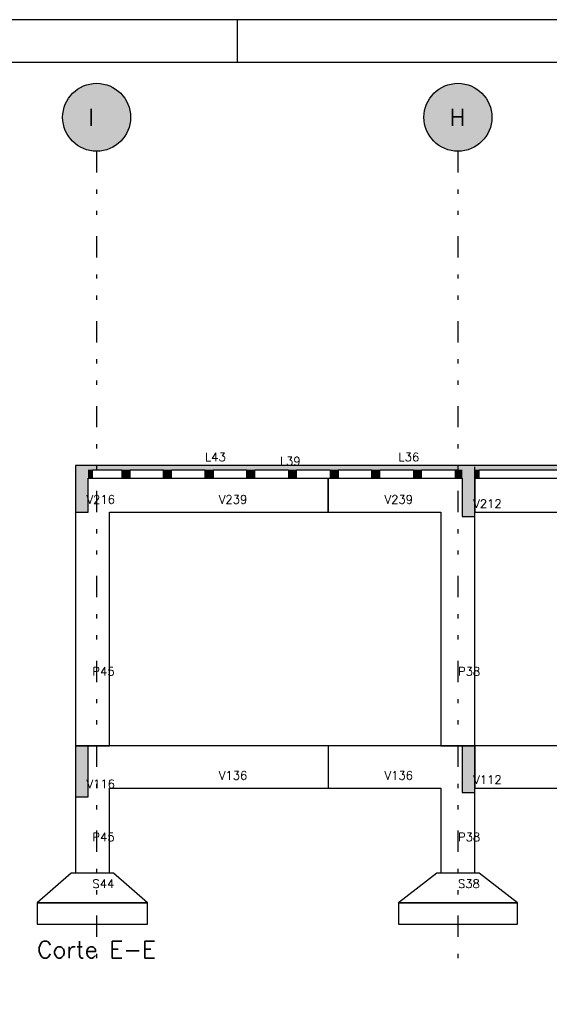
# Model space of a CAD drawing. Extents: x 0 to 84.1, y 0 to 59.4.
# Tile 5 of 9: x 15.9 to 28.3, y 36.2 to 59.4. Entities that reach past the tile are written whole.
import ezdxf

# ---------------------------------------------------------------- set-up
doc = ezdxf.new("R2010")
doc.units = 0
doc.linetypes.add('ESTILO_TQS_0004', pattern=[2, 0.5, -0.4, 0.1, -0.4, 0.1, -0.5])
for name, color, linetype in [('1', 1, 'CONTINUOUS'), ('2', 2, 'CONTINUOUS'), ('6', 6, 'CONTINUOUS')]:
    doc.layers.add(name, color=color, linetype=linetype)
doc.styles.get("Standard").update_dxf_attribs({"font": 'ROMANS.SHX'})

msp = doc.modelspace()

# ---------------------------------------------------------------- linework, layer by layer
at = {"layer": '1', "linetype": 'ESTILO_TQS_0004'}
for p, q in [((17.693695, 56.301601), (17.693695, 37.3016)), ((26.193695, 56.301601), (26.193695, 37.3016))]:
    msp.add_line(p, q, dxfattribs=at)
at = {"layer": '1', "linetype": 'CONTINUOUS'}
for points in [[(18.493695, 57.101601), (17.232351, 57.755176), (17.147653, 57.686269)], [(18.493695, 57.101601), (17.325643, 57.811909), (17.232351, 57.755176)], [(18.493695, 57.101601), (17.425791, 57.855409), (17.325643, 57.811909)], [(18.493695, 57.101601), (17.53093, 57.884868), (17.425791, 57.855409)], [(18.493695, 57.101601), (17.639101, 57.899736), (17.53093, 57.884868)], [(18.493695, 57.101601), (17.748289, 57.899736), (17.639101, 57.899736)], [(18.493695, 57.101601), (17.85646, 57.884868), (17.748289, 57.899736)], [(18.493695, 57.101601), (17.961599, 57.855409), (17.85646, 57.884868)], [(18.493695, 57.101601), (18.061747, 57.811909), (17.961599, 57.855409)], [(18.493695, 57.101601), (18.155039, 57.755176), (18.061747, 57.811909)], [(18.493695, 57.101601), (18.239738, 57.686269), (18.155039, 57.755176)], [(26.993695, 57.101601), (25.732351, 57.755176), (25.647653, 57.686269)], [(26.993695, 57.101601), (25.825643, 57.811909), (25.732351, 57.755176)], [(26.993695, 57.101601), (25.925791, 57.855409), (25.825643, 57.811909)], [(26.993695, 57.101601), (26.03093, 57.884868), (25.925791, 57.855409)], [(26.993695, 57.101601), (26.139101, 57.899736), (26.03093, 57.884868)], [(26.993695, 57.101601), (26.248289, 57.899736), (26.139101, 57.899736)], [(26.993695, 57.101601), (26.35646, 57.884868), (26.248289, 57.899736)], [(26.993695, 57.101601), (26.461599, 57.855409), (26.35646, 57.884868)], [(26.993695, 57.101601), (26.561747, 57.811909), (26.461599, 57.855409)], [(26.993695, 57.101601), (26.655039, 57.755176), (26.561747, 57.811909)], [(26.993695, 57.101601), (26.739738, 57.686269), (26.655039, 57.755176)], [(18.493695, 57.101601), (17.01016, 57.517268), (16.959926, 57.420321)], [(18.493695, 57.101601), (17.073126, 57.606471), (17.01016, 57.517268)], [(18.493695, 57.101601), (17.147653, 57.686269), (17.073126, 57.606471)], [(18.493695, 57.101601), (18.314264, 57.606471), (18.239738, 57.686269)], [(18.493695, 57.101601), (18.377231, 57.517268), (18.314264, 57.606471)], [(18.493695, 57.101601), (18.427464, 57.420321), (18.377231, 57.517268)], [(26.993695, 57.101601), (25.51016, 57.517268), (25.459926, 57.420321)], [(26.993695, 57.101601), (25.573126, 57.606471), (25.51016, 57.517268)], [(26.993695, 57.101601), (25.647653, 57.686269), (25.573126, 57.606471)], [(26.993695, 57.101601), (26.814264, 57.606471), (26.739738, 57.686269)], [(26.993695, 57.101601), (26.877231, 57.517268), (26.814264, 57.606471)], [(26.993695, 57.101601), (26.927464, 57.420321), (26.877231, 57.517268)], [(18.493695, 57.101601), (16.923361, 57.317438), (16.901146, 57.210534)], [(18.493695, 57.101601), (16.959926, 57.420321), (16.923361, 57.317438)], [(18.493695, 57.101601), (18.464029, 57.317438), (18.427464, 57.420321)], [(18.493695, 57.101601), (18.486244, 57.210534), (18.464029, 57.317438)], [(26.993695, 57.101601), (25.423361, 57.317438), (25.401146, 57.210534)], [(26.993695, 57.101601), (25.459926, 57.420321), (25.423361, 57.317438)], [(26.993695, 57.101601), (26.964029, 57.317438), (26.927464, 57.420321)], [(26.993695, 57.101601), (26.986244, 57.210534), (26.964029, 57.317438)], [(18.493695, 57.101601), (16.901146, 57.210534), (16.893695, 57.101601)], [(18.493695, 57.101601), (16.893695, 57.101601), (16.901146, 56.992667)], [(18.493695, 57.101601), (16.901146, 56.992667), (16.923361, 56.885763)], [(18.493695, 57.101601), (16.923361, 56.885763), (16.959926, 56.78288)], [(18.493695, 57.101601), (16.959926, 56.78288), (17.01016, 56.685933)], [(18.493695, 57.101601), (17.01016, 56.685933), (17.073126, 56.59673)], [(18.493695, 57.101601), (17.073126, 56.59673), (17.147653, 56.516932)], [(18.493695, 57.101601), (17.147653, 56.516932), (17.232351, 56.448025)], [(18.493695, 57.101601), (17.232351, 56.448025), (17.325643, 56.391292)], [(18.493695, 57.101601), (17.325643, 56.391292), (17.425791, 56.347792)], [(18.493695, 57.101601), (17.425791, 56.347792), (17.53093, 56.318333)], [(18.493695, 57.101601), (17.53093, 56.318333), (17.639101, 56.303465)], [(18.493695, 57.101601), (17.639101, 56.303465), (17.748289, 56.303465)], [(18.493695, 57.101601), (17.748289, 56.303465), (17.85646, 56.318333)], [(18.493695, 57.101601), (17.85646, 56.318333), (17.961599, 56.347792)], [(18.493695, 57.101601), (17.961599, 56.347792), (18.061747, 56.391292)], [(18.493695, 57.101601), (18.061747, 56.391292), (18.155039, 56.448025)], [(18.493695, 57.101601), (18.155039, 56.448025), (18.239738, 56.516932)], [(18.493695, 57.101601), (18.239738, 56.516932), (18.314264, 56.59673)], [(18.493695, 57.101601), (18.314264, 56.59673), (18.377231, 56.685933)], [(18.493695, 57.101601), (18.377231, 56.685933), (18.427464, 56.78288)], [(18.493695, 57.101601), (18.427464, 56.78288), (18.464029, 56.885763)], [(18.493695, 57.101601), (18.464029, 56.885763), (18.486244, 56.992667)], [(18.493695, 57.101601), (18.486244, 56.992667), (18.493695, 57.101601)], [(26.993695, 57.101601), (25.401146, 57.210534), (25.393695, 57.101601)], [(26.993695, 57.101601), (25.393695, 57.101601), (25.401146, 56.992667)], [(26.993695, 57.101601), (25.401146, 56.992667), (25.423361, 56.885763)], [(26.993695, 57.101601), (25.423361, 56.885763), (25.459926, 56.78288)], [(26.993695, 57.101601), (25.459926, 56.78288), (25.51016, 56.685933)], [(26.993695, 57.101601), (25.51016, 56.685933), (25.573126, 56.59673)], [(26.993695, 57.101601), (25.573126, 56.59673), (25.647653, 56.516932)], [(26.993695, 57.101601), (25.647653, 56.516932), (25.732351, 56.448025)], [(26.993695, 57.101601), (25.732351, 56.448025), (25.825643, 56.391292)], [(26.993695, 57.101601), (25.825643, 56.391292), (25.925791, 56.347792)], [(26.993695, 57.101601), (25.925791, 56.347792), (26.03093, 56.318333)], [(26.993695, 57.101601), (26.03093, 56.318333), (26.139101, 56.303465)], [(26.993695, 57.101601), (26.139101, 56.303465), (26.248289, 56.303465)], [(26.993695, 57.101601), (26.248289, 56.303465), (26.35646, 56.318333)], [(26.993695, 57.101601), (26.35646, 56.318333), (26.461599, 56.347792)], [(26.993695, 57.101601), (26.461599, 56.347792), (26.561747, 56.391292)], [(26.993695, 57.101601), (26.561747, 56.391292), (26.655039, 56.448025)], [(26.993695, 57.101601), (26.655039, 56.448025), (26.739738, 56.516932)], [(26.993695, 57.101601), (26.739738, 56.516932), (26.814264, 56.59673)], [(26.993695, 57.101601), (26.814264, 56.59673), (26.877231, 56.685933)], [(26.993695, 57.101601), (26.877231, 56.685933), (26.927464, 56.78288)], [(26.993695, 57.101601), (26.927464, 56.78288), (26.964029, 56.885763)], [(26.993695, 57.101601), (26.964029, 56.885763), (26.986244, 56.992667)], [(26.993695, 57.101601), (26.986244, 56.992667), (26.993695, 57.101601)]]:
    msp.add_solid(points, dxfattribs=at)
at = {"layer": '2', "linetype": 'CONTINUOUS'}
for p, q in [((84.100006, 59.400002), (0, 59.400002)), ((21, 59.400002), (21, 58.400002))]:
    msp.add_line(p, q, dxfattribs=at)
msp.add_lwpolyline([(83.100006, 1), (2.5, 1), (2.5, 58.400002), (83.100006, 58.400002), (83.100006, 1)], dxfattribs=at)
for centre in [(17.693695, 57.101601), (26.193695, 57.101601)]:
    msp.add_circle(centre, 0.8, dxfattribs=at)
at = {"layer": '6', "linetype": 'CONTINUOUS'}
for p, q in [((17.385553, 48.9016), (17.193695, 48.9016)), ((17.193695, 48.9016), (17.193695, 48.505081)), ((17.493695, 48.9016), (17.385553, 48.9016)), ((17.493695, 48.9016), (17.385553, 48.9016)), ((22.993695, 48.9016), (17.493695, 48.9016)), ((17.593695, 48.8016), (17.813459, 48.8016)), ((17.593695, 48.74675), (17.593695, 48.8016)), ((17.593695, 48.6016), (17.593695, 48.74675)), ((17.813459, 48.8016), (18.289695, 48.8016)), ((18.289695, 48.8016), (18.289695, 48.6016)), ((18.477695, 48.8016), (19.269695, 48.8016)), ((18.477695, 48.8016), (18.477695, 48.6016)), ((18.477695, 48.74675), (18.477695, 48.8016)), ((18.477695, 48.6016), (18.477695, 48.74675)), ((19.269695, 48.6016), (19.269695, 48.8016)), ((19.269695, 48.8016), (19.269695, 48.656451)), ((19.457695, 48.8016), (20.249695, 48.8016)), ((19.457695, 48.74675), (19.457695, 48.8016)), ((19.457695, 48.6016), (19.457695, 48.74675)), ((20.249695, 48.6016), (20.249695, 48.8016)), ((20.249695, 48.8016), (20.249695, 48.656451)), ((20.437695, 48.8016), (21.229695, 48.8016)), ((20.437695, 48.8016), (20.437695, 48.6016)), ((20.437695, 48.74675), (20.437695, 48.8016)), ((20.437695, 48.6016), (20.437695, 48.74675)), ((21.229695, 48.6016), (21.229695, 48.8016)), ((21.229695, 48.8016), (21.229695, 48.6016)), ((21.417695, 48.8016), (22.209695, 48.8016)), ((21.417695, 48.74675), (21.417695, 48.8016)), ((21.417695, 48.6016), (21.417695, 48.74675)), ((22.209695, 48.8016), (22.209695, 48.656451)), ((22.397695, 48.8016), (22.801776, 48.8016)), ((22.397695, 48.74675), (22.397695, 48.8016)), ((22.397695, 48.6016), (22.397695, 48.74675)), ((22.801776, 48.8016), (22.982012, 48.8016)), ((22.982012, 48.8016), (22.993695, 48.8016)), ((23.143695, 48.9016), (22.993695, 48.9016)), ((22.993695, 48.8016), (23.007331, 48.8016)), ((23.007331, 48.8016), (23.143695, 48.8016)), ((23.293695, 48.9016), (23.143695, 48.9016)), ((23.143695, 48.8016), (23.189695, 48.8016)), ((23.189695, 48.8016), (23.189695, 48.656451)), ((26.293695, 48.9016), (23.293695, 48.9016)), ((23.377695, 48.8016), (24.169695, 48.8016)), ((23.377695, 48.8016), (23.377695, 48.6016)), ((23.377695, 48.74675), (23.377695, 48.8016)), ((23.377695, 48.6016), (23.377695, 48.74675)), ((24.169695, 48.6016), (24.169695, 48.8016)), ((24.169695, 48.8016), (24.169695, 48.656451)), ((24.357695, 48.8016), (25.149695, 48.8016)), ((24.357695, 48.74675), (24.357695, 48.8016)), ((24.357695, 48.6016), (24.357695, 48.74675)), ((25.149695, 48.8016), (25.149695, 48.6016)), ((25.337695, 48.8016), (25.970326, 48.8016)), ((25.337695, 48.74675), (25.337695, 48.8016)), ((25.337695, 48.6016), (25.337695, 48.74675)), ((25.970326, 48.8016), (26.129695, 48.8016)), ((26.129695, 48.8016), (26.185466, 48.8016)), ((26.129695, 48.8016), (26.129695, 48.656451)), ((26.487716, 48.9016), (26.293695, 48.9016)), ((26.487716, 48.9016), (26.293695, 48.9016)), ((26.593695, 48.9016), (26.487716, 48.9016)), ((27.279642, 48.9016), (26.593695, 48.9016)), ((26.593695, 48.8016), (26.593695, 48.867303)), ((26.593695, 48.733006), (26.593695, 48.8016)), ((26.593695, 48.6016), (26.593695, 48.733006)), ((26.693695, 48.8016), (27.279642, 48.8016)), ((26.693695, 48.627437), (26.693695, 48.8016)), ((27.286367, 48.9016), (27.279642, 48.9016)), ((27.286367, 48.9016), (27.279642, 48.9016)), ((27.279642, 48.8016), (27.286367, 48.8016)), ((30.593695, 48.9016), (27.286367, 48.9016)), ((27.286367, 48.8016), (28.989695, 48.8016)), ((17.193695, 48.505081), (17.193695, 47.8016)), ((17.193695, 48.505081), (17.193695, 47.8016)), ((17.493695, 48.19812), (17.493695, 48.6016)), ((17.493695, 48.6016), (17.55898, 48.6016)), ((17.55898, 48.6016), (17.593695, 48.6016)), ((17.593695, 48.6016), (18.289695, 48.6016)), ((18.289695, 48.6016), (18.426135, 48.6016)), ((18.426135, 48.6016), (18.477695, 48.6016)), ((18.477695, 48.6016), (19.269695, 48.6016)), ((19.269695, 48.656451), (19.269695, 48.6016)), ((19.269695, 48.6016), (19.406135, 48.6016)), ((19.406135, 48.6016), (19.457695, 48.6016)), ((19.457695, 48.6016), (20.249695, 48.6016)), ((20.249695, 48.656451), (20.249695, 48.6016)), ((20.249695, 48.6016), (20.386135, 48.6016)), ((20.386135, 48.6016), (20.437695, 48.6016)), ((20.437695, 48.6016), (21.229695, 48.6016)), ((21.229695, 48.6016), (21.366135, 48.6016)), ((21.366135, 48.6016), (21.417695, 48.6016)), ((21.417695, 48.6016), (22.209695, 48.6016)), ((22.209695, 48.656451), (22.209695, 48.6016)), ((22.209695, 48.6016), (22.346135, 48.6016)), ((22.346135, 48.6016), (22.397695, 48.6016)), ((22.397695, 48.6016), (23.143695, 48.6016)), ((23.143695, 47.8016), (23.143695, 48.6016)), ((23.143695, 48.6016), (23.143695, 47.8016)), ((23.143695, 48.6016), (23.184604, 48.6016)), ((23.184604, 48.6016), (23.189695, 48.6016)), ((23.189695, 48.656451), (23.189695, 48.6016)), ((23.189695, 48.6016), (23.326135, 48.6016)), ((23.326135, 48.6016), (23.377695, 48.6016)), ((23.377695, 48.6016), (24.169695, 48.6016)), ((24.169695, 48.656451), (24.169695, 48.6016)), ((24.169695, 48.6016), (24.306135, 48.6016)), ((24.306135, 48.6016), (24.357695, 48.6016)), ((24.357695, 48.6016), (25.149695, 48.6016)), ((25.149695, 48.6016), (25.286135, 48.6016)), ((25.286135, 48.6016), (25.337695, 48.6016)), ((25.337695, 48.6016), (26.129695, 48.6016)), ((26.129695, 48.656451), (26.129695, 48.6016)), ((26.129695, 48.6016), (26.185466, 48.6016)), ((26.185466, 48.6016), (26.293695, 48.6016)), ((26.293695, 48.6016), (26.293695, 48.477685)), ((26.293695, 48.477685), (26.293695, 47.7016)), ((26.593695, 48.113169), (26.593695, 48.6016)), ((26.593695, 48.6016), (26.593695, 47.8016)), ((26.593695, 48.6016), (26.660699, 48.6016)), ((26.660699, 48.6016), (26.6664, 48.6016)), ((26.6664, 48.6016), (26.669461, 48.6016)), ((26.669461, 48.6016), (26.685793, 48.6016)), ((26.685793, 48.6016), (26.69076, 48.6016)), ((26.69076, 48.6016), (26.693695, 48.6016)), ((26.693695, 48.6016), (26.693695, 48.627437)), ((26.693695, 48.6016), (28.989695, 48.6016)), ((17.493695, 47.8016), (17.493695, 48.19812)), ((26.593695, 47.7016), (26.593695, 48.113169)), ((17.193695, 47.8016), (17.385553, 47.8016)), ((17.193695, 47.8016), (17.193695, 42.3016)), ((17.385553, 47.8016), (17.493695, 47.8016)), ((17.993695, 47.8016), (22.993695, 47.8016)), ((17.993695, 42.3016), (17.993695, 47.8016)), ((22.993695, 47.8016), (23.143695, 47.8016)), ((23.143695, 47.8016), (23.293695, 47.8016)), ((23.293695, 47.8016), (25.793695, 47.8016)), ((25.793695, 47.8016), (25.793695, 42.3016)), ((26.593695, 47.7016), (26.593695, 47.8016)), ((26.593695, 47.8016), (30.593695, 47.8016)), ((26.293695, 47.7016), (26.487716, 47.7016)), ((26.487716, 47.7016), (26.593695, 47.7016)), ((26.593695, 42.3016), (26.593695, 47.7016)), ((17.385553, 42.3016), (17.193695, 42.3016)), ((17.193695, 42.3016), (17.193695, 41.869033)), ((17.193695, 42.3016), (17.993695, 42.3016)), ((17.493695, 42.3016), (17.385553, 42.3016)), ((17.493695, 41.534167), (17.493695, 42.3016)), ((17.993695, 42.3016), (17.493695, 42.3016)), ((22.993695, 42.3016), (17.993695, 42.3016)), ((23.143695, 42.3016), (22.993695, 42.3016)), ((23.143695, 42.3016), (23.143695, 41.3016)), ((23.293695, 42.3016), (23.143695, 42.3016)), ((25.793695, 42.3016), (23.293695, 42.3016)), ((26.293695, 42.3016), (25.793695, 42.3016)), ((25.793695, 42.3016), (26.593695, 42.3016)), ((26.487716, 42.3016), (26.293695, 42.3016)), ((26.293695, 42.3016), (26.293695, 41.913011)), ((26.593695, 42.3016), (26.487716, 42.3016)), ((26.593695, 41.578871), (26.593695, 42.3016)), ((26.593695, 42.3016), (26.593695, 41.3016)), ((30.593695, 42.3016), (26.593695, 42.3016)), ((17.193695, 41.869033), (17.193695, 41.1016)), ((26.293695, 41.913011), (26.293695, 41.2016)), ((17.493695, 41.1016), (17.493695, 41.534167)), ((26.593695, 41.2016), (26.593695, 41.578871)), ((17.993695, 41.3016), (22.993695, 41.3016)), ((17.993695, 39.3016), (17.993695, 41.3016)), ((22.993695, 41.3016), (23.143695, 41.3016)), ((23.143695, 41.3016), (23.293695, 41.3016)), ((23.293695, 41.3016), (25.793695, 41.3016)), ((25.793695, 41.3016), (25.793695, 39.3016)), ((26.593695, 41.3016), (30.593695, 41.3016)), ((17.193695, 41.1016), (17.385553, 41.1016)), ((17.193695, 41.1016), (17.193695, 39.3016)), ((17.385553, 41.1016), (17.493695, 41.1016)), ((26.293695, 41.2016), (26.487716, 41.2016)), ((26.487716, 41.2016), (26.593695, 41.2016)), ((26.593695, 39.3016), (26.593695, 41.2016)), ((17.093695, 39.3016), (16.293695, 38.6016)), ((18.093695, 39.3016), (17.093695, 39.3016)), ((18.893695, 38.6016), (18.093695, 39.3016)), ((25.693695, 39.3016), (24.793695, 38.6016)), ((26.693695, 39.3016), (25.693695, 39.3016)), ((27.593695, 38.6016), (26.693695, 39.3016)), ((16.293695, 38.6016), (16.293695, 38.1016)), ((18.893695, 38.6016), (16.293695, 38.6016)), ((16.293695, 38.6016), (18.893695, 38.6016)), ((18.893695, 38.1016), (18.893695, 38.6016)), ((24.793695, 38.6016), (24.793695, 38.1016)), ((27.593695, 38.6016), (24.793695, 38.6016)), ((24.793695, 38.6016), (27.593695, 38.6016)), ((27.593695, 38.1016), (27.593695, 38.6016)), ((16.293695, 38.1016), (18.893695, 38.1016)), ((24.793695, 38.1016), (27.593695, 38.1016))]:
    msp.add_line(p, q, dxfattribs=at)
for points in [[(17.193695, 48.505081), (17.493695, 48.19812), (17.493695, 48.9016)], [(17.193695, 48.505081), (17.493695, 48.9016), (17.385553, 48.9016)], [(17.193695, 48.505081), (17.385553, 48.9016), (17.193695, 48.9016)], [(17.193695, 48.505081), (17.193695, 48.9016), (17.193695, 48.505081)], [(17.493695, 48.9016), (17.493695, 48.865553), (17.493695, 48.8016)], [(17.493695, 48.9016), (17.493695, 48.8016), (17.813459, 48.8016)], [(17.493695, 48.9016), (17.813459, 48.8016), (22.801776, 48.8016)], [(17.493695, 48.9016), (22.801776, 48.8016), (22.982012, 48.8016)], [(17.493695, 48.9016), (22.982012, 48.8016), (25.970326, 48.8016)], [(17.493695, 48.9016), (25.970326, 48.8016), (26.293695, 48.8016)], [(17.493695, 48.9016), (26.293695, 48.8016), (26.293695, 48.836927)], [(17.493695, 48.9016), (26.293695, 48.836927), (26.293695, 48.9016)], [(17.493695, 48.9016), (26.293695, 48.9016), (25.970326, 48.9016)], [(17.493695, 48.9016), (25.970326, 48.9016), (22.982012, 48.9016)], [(17.493695, 48.9016), (22.982012, 48.9016), (22.801776, 48.9016)], [(17.493695, 48.9016), (22.801776, 48.9016), (17.813459, 48.9016)], [(17.493695, 48.9016), (17.813459, 48.9016), (17.493695, 48.9016)], [(17.493695, 48.8016), (17.493695, 48.729506), (17.493695, 48.6016)], [(17.493695, 48.8016), (17.493695, 48.6016), (17.55898, 48.6016)], [(17.493695, 48.8016), (17.55898, 48.6016), (17.593695, 48.6016)], [(17.493695, 48.8016), (17.593695, 48.6016), (17.593695, 48.74675)], [(17.493695, 48.8016), (17.593695, 48.74675), (17.593695, 48.8016)], [(17.493695, 48.8016), (17.593695, 48.8016), (17.55898, 48.8016)], [(17.493695, 48.8016), (17.55898, 48.8016), (17.493695, 48.8016)], [(18.289695, 48.8016), (18.289695, 48.656451), (18.289695, 48.6016)], [(18.289695, 48.8016), (18.289695, 48.6016), (18.426135, 48.6016)], [(18.289695, 48.8016), (18.426135, 48.6016), (18.477695, 48.6016)], [(18.289695, 48.8016), (18.477695, 48.6016), (18.477695, 48.74675)], [(18.289695, 48.8016), (18.477695, 48.74675), (18.477695, 48.8016)], [(18.289695, 48.8016), (18.477695, 48.8016), (18.426135, 48.8016)], [(18.289695, 48.8016), (18.426135, 48.8016), (18.289695, 48.8016)], [(19.269695, 48.656451), (19.457695, 48.74675), (19.457695, 48.8016)], [(19.269695, 48.656451), (19.457695, 48.8016), (19.406135, 48.8016)], [(19.269695, 48.656451), (19.406135, 48.8016), (19.269695, 48.8016)], [(19.269695, 48.656451), (19.269695, 48.8016), (19.269695, 48.656451)], [(19.269695, 48.656451), (19.457695, 48.6016), (19.457695, 48.74675)], [(20.249695, 48.656451), (20.437695, 48.74675), (20.437695, 48.8016)], [(20.249695, 48.656451), (20.437695, 48.8016), (20.386135, 48.8016)], [(20.249695, 48.656451), (20.386135, 48.8016), (20.249695, 48.8016)], [(20.249695, 48.656451), (20.249695, 48.8016), (20.249695, 48.656451)], [(20.249695, 48.656451), (20.437695, 48.6016), (20.437695, 48.74675)], [(21.229695, 48.8016), (21.229695, 48.656451), (21.229695, 48.6016)], [(21.229695, 48.8016), (21.229695, 48.6016), (21.366135, 48.6016)], [(21.229695, 48.8016), (21.366135, 48.6016), (21.417695, 48.6016)], [(21.229695, 48.8016), (21.417695, 48.6016), (21.417695, 48.74675)], [(21.229695, 48.8016), (21.417695, 48.74675), (21.417695, 48.8016)], [(21.229695, 48.8016), (21.417695, 48.8016), (21.366135, 48.8016)], [(21.229695, 48.8016), (21.366135, 48.8016), (21.229695, 48.8016)], [(22.209695, 48.656451), (22.397695, 48.74675), (22.397695, 48.8016)], [(22.209695, 48.656451), (22.397695, 48.8016), (22.346135, 48.8016)], [(22.209695, 48.656451), (22.346135, 48.8016), (22.209695, 48.8016)], [(22.209695, 48.656451), (22.209695, 48.8016), (22.209695, 48.656451)], [(22.209695, 48.656451), (22.397695, 48.6016), (22.397695, 48.74675)], [(23.189695, 48.656451), (23.377695, 48.74675), (23.377695, 48.8016)], [(23.189695, 48.656451), (23.377695, 48.8016), (23.326135, 48.8016)], [(23.189695, 48.656451), (23.326135, 48.8016), (23.189695, 48.8016)], [(23.189695, 48.656451), (23.189695, 48.8016), (23.189695, 48.656451)], [(23.189695, 48.656451), (23.377695, 48.6016), (23.377695, 48.74675)], [(24.169695, 48.656451), (24.357695, 48.74675), (24.357695, 48.8016)], [(24.169695, 48.656451), (24.357695, 48.8016), (24.306135, 48.8016)], [(24.169695, 48.656451), (24.306135, 48.8016), (24.169695, 48.8016)], [(24.169695, 48.656451), (24.169695, 48.8016), (24.169695, 48.656451)], [(24.169695, 48.656451), (24.357695, 48.6016), (24.357695, 48.74675)], [(25.149695, 48.8016), (25.149695, 48.656451), (25.149695, 48.6016)], [(25.149695, 48.8016), (25.149695, 48.6016), (25.286135, 48.6016)], [(25.149695, 48.8016), (25.286135, 48.6016), (25.337695, 48.6016)], [(25.149695, 48.8016), (25.337695, 48.6016), (25.337695, 48.74675)], [(25.149695, 48.8016), (25.337695, 48.74675), (25.337695, 48.8016)], [(25.149695, 48.8016), (25.337695, 48.8016), (25.286135, 48.8016)], [(25.149695, 48.8016), (25.286135, 48.8016), (25.149695, 48.8016)], [(26.129695, 48.656451), (26.293695, 48.672253), (26.293695, 48.8016)], [(26.129695, 48.656451), (26.293695, 48.8016), (26.185466, 48.8016)], [(26.129695, 48.656451), (26.185466, 48.8016), (26.129695, 48.8016)], [(26.129695, 48.656451), (26.129695, 48.8016), (26.129695, 48.656451)], [(26.293695, 48.477685), (26.593695, 48.113169), (26.593695, 48.9016)], [(26.293695, 48.477685), (26.593695, 48.9016), (26.487716, 48.9016)], [(26.293695, 48.477685), (26.487716, 48.9016), (26.293695, 48.9016)], [(26.293695, 48.477685), (26.293695, 48.9016), (26.293695, 48.477685)], [(26.593695, 48.867303), (30.593695, 48.818917), (30.593695, 48.9016)], [(26.593695, 48.867303), (30.593695, 48.9016), (27.286367, 48.9016)], [(26.593695, 48.867303), (27.286367, 48.9016), (27.279642, 48.9016)], [(26.593695, 48.867303), (27.279642, 48.9016), (26.593695, 48.9016)], [(26.593695, 48.867303), (26.593695, 48.9016), (26.593695, 48.867303)], [(26.593695, 48.867303), (26.593695, 48.8016), (27.279642, 48.8016)], [(26.593695, 48.867303), (27.279642, 48.8016), (27.286367, 48.8016)], [(26.593695, 48.867303), (27.286367, 48.8016), (30.593695, 48.8016)], [(26.593695, 48.867303), (30.593695, 48.8016), (30.593695, 48.818917)], [(26.593695, 48.733006), (26.693695, 48.627437), (26.693695, 48.8016)], [(26.593695, 48.733006), (26.693695, 48.8016), (26.69076, 48.8016)], [(26.593695, 48.733006), (26.69076, 48.8016), (26.685793, 48.8016)], [(26.593695, 48.733006), (26.685793, 48.8016), (26.669461, 48.8016)], [(26.593695, 48.733006), (26.669461, 48.8016), (26.6664, 48.8016)], [(26.593695, 48.733006), (26.6664, 48.8016), (26.660699, 48.8016)], [(26.593695, 48.733006), (26.660699, 48.8016), (26.593695, 48.8016)], [(26.593695, 48.733006), (26.593695, 48.8016), (26.593695, 48.733006)], [(26.593695, 48.733006), (26.593695, 48.6016), (26.660699, 48.6016)], [(26.593695, 48.733006), (26.660699, 48.6016), (26.6664, 48.6016)], [(26.593695, 48.733006), (26.6664, 48.6016), (26.669461, 48.6016)], [(26.593695, 48.733006), (26.669461, 48.6016), (26.685793, 48.6016)], [(26.593695, 48.733006), (26.685793, 48.6016), (26.69076, 48.6016)], [(26.593695, 48.733006), (26.69076, 48.6016), (26.693695, 48.6016)], [(26.593695, 48.733006), (26.693695, 48.6016), (26.693695, 48.627437)], [(17.193695, 48.505081), (17.193695, 47.8016), (17.385553, 47.8016)], [(17.193695, 48.505081), (17.385553, 47.8016), (17.493695, 47.8016)], [(17.193695, 48.505081), (17.493695, 47.8016), (17.493695, 48.19812)], [(19.269695, 48.656451), (19.269695, 48.6016), (19.406135, 48.6016)], [(19.269695, 48.656451), (19.406135, 48.6016), (19.457695, 48.6016)], [(20.249695, 48.656451), (20.249695, 48.6016), (20.386135, 48.6016)], [(20.249695, 48.656451), (20.386135, 48.6016), (20.437695, 48.6016)], [(22.209695, 48.656451), (22.209695, 48.6016), (22.346135, 48.6016)], [(22.209695, 48.656451), (22.346135, 48.6016), (22.397695, 48.6016)], [(23.189695, 48.656451), (23.189695, 48.6016), (23.326135, 48.6016)], [(23.189695, 48.656451), (23.326135, 48.6016), (23.377695, 48.6016)], [(24.169695, 48.656451), (24.169695, 48.6016), (24.306135, 48.6016)], [(24.169695, 48.656451), (24.306135, 48.6016), (24.357695, 48.6016)], [(26.129695, 48.656451), (26.293695, 48.6016), (26.293695, 48.672253)], [(26.129695, 48.656451), (26.129695, 48.6016), (26.185466, 48.6016)], [(26.129695, 48.656451), (26.185466, 48.6016), (26.293695, 48.6016)], [(26.293695, 48.477685), (26.293695, 47.7016), (26.487716, 47.7016)], [(26.293695, 48.477685), (26.487716, 47.7016), (26.593695, 47.7016)], [(26.293695, 48.477685), (26.593695, 47.7016), (26.593695, 48.113169)], [(17.193695, 41.869033), (17.493695, 41.534167), (17.493695, 42.3016)], [(17.193695, 41.869033), (17.493695, 42.3016), (17.385553, 42.3016)], [(17.193695, 41.869033), (17.385553, 42.3016), (17.193695, 42.3016)], [(17.193695, 41.869033), (17.193695, 42.3016), (17.193695, 41.869033)], [(26.293695, 41.913011), (26.593695, 41.578871), (26.593695, 42.3016)], [(26.293695, 41.913011), (26.593695, 42.3016), (26.487716, 42.3016)], [(26.293695, 41.913011), (26.487716, 42.3016), (26.293695, 42.3016)], [(26.293695, 41.913011), (26.293695, 42.3016), (26.293695, 41.913011)], [(17.193695, 41.869033), (17.193695, 41.1016), (17.385553, 41.1016)], [(17.193695, 41.869033), (17.385553, 41.1016), (17.493695, 41.1016)], [(17.193695, 41.869033), (17.493695, 41.1016), (17.493695, 41.534167)], [(26.293695, 41.913011), (26.293695, 41.2016), (26.487716, 41.2016)], [(26.293695, 41.913011), (26.487716, 41.2016), (26.593695, 41.2016)], [(26.293695, 41.913011), (26.593695, 41.2016), (26.593695, 41.578871)]]:
    msp.add_solid(points, dxfattribs=at)

# ---------------------------------------------------------------- texts
at = {"layer": '1', "linetype": 'CONTINUOUS'}
for s, height, p in [('L43', 0.2, (20.243695, 49.0016)), ('L36', 0.2, (24.793695, 49.0016)), ('L39', 0.2, (22.004806, 48.9016)), ('V216', 0.2, (17.454806, 48.0016)), ('V239', 0.2, (20.568695, 48.0016)), ('V239', 0.2, (24.468695, 48.0016)), ('V212', 0.2, (26.554806, 47.9016)), ('P45', 0.2, (17.593695, 43.9516)), ('P38', 0.2, (26.193695, 43.9516)), ('V136', 0.2, (20.568695, 41.5016)), ('V136', 0.2, (24.468695, 41.5016)), ('V112', 0.2, (26.554806, 41.4016)), ('V116', 0.2, (17.454806, 41.3016)), ('P45', 0.2, (17.593695, 40.0516)), ('P38', 0.2, (26.193695, 40.0516)), ('S44', 0.2, (17.593695, 38.9516)), ('S38', 0.2, (26.193695, 38.9516)), ('Corte E-E', 0.4, (16.293695, 37.3016))]:
    msp.add_text(s, height=height, dxfattribs=at).set_placement(p)
at = {"layer": '6', "linetype": 'CONTINUOUS'}
for s, p in [('I', (17.493695, 56.901601)), ('H', (25.993695, 56.901601))]:
    msp.add_text(s, height=0.4, dxfattribs=at).set_placement(p)

doc.saveas('drawing.dxf')
